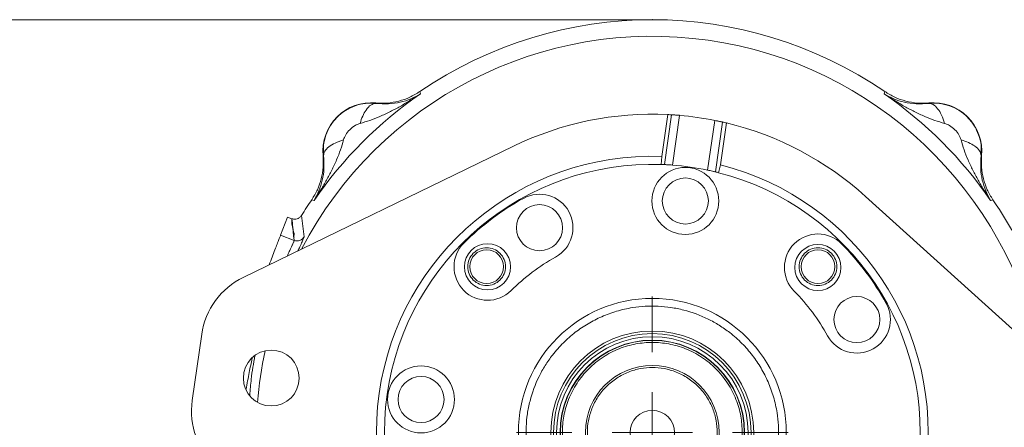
# Model space of a CAD drawing. Header units: inches. Extents: x 0.3 to 33.9, y 0.2 to 21.7.
# Tile 19 of 22: x 20.3 to 27.7, y 11 to 14. Entities that reach past the tile are written whole.
import ezdxf

# ---------------------------------------------------------------- set-up
doc = ezdxf.new("R2010")
doc.units = ezdxf.units.IN
doc.header["$MEASUREMENT"] = 0
doc.header["$PDSIZE"] = -1
doc.layers.add('SLD-0', color=7, linetype='Continuous', lineweight=15)
doc.styles.add('SLDTEXTSTYLE0', font='TXT', dxfattribs={"width": 0.75})
doc.dimstyles.new('SLDDIMSTYLE0', dxfattribs={"dimtxt": 0.25, "dimasz": 0.13, "dimexe": 0, "dimexo": 0.0625, "dimgap": 0.0625, "dimtad": 0, "dimtih": 1, "dimtoh": 1, "dimdec": 4, "dimrnd": 1e-09, "dimzin": 12, "dimdsep": 46, "dimtxsty": 'SLDTEXTSTYLE0', "dimsah": 1, "dimcen": 0.09, "dimadec": 0, "dimazin": 3, "dimtfac": 1, "dimtdec": 4, "dimtofl": 0, "dimtmove": 0, "dimatfit": 3, "dimfxl": 1, "dimfrac": 2, "dimtolj": 1, "dimtzin": 12, "dimarcsym": 0})
doc.dimstyles.new('SLDDIMSTYLE1', dxfattribs={"dimtxt": 0.25, "dimasz": 0.13, "dimexe": 0, "dimexo": 0.0625, "dimgap": 0.0625, "dimtad": 0, "dimtih": 1, "dimtoh": 1, "dimdec": 4, "dimrnd": 1e-09, "dimzin": 4, "dimdsep": 46, "dimtxsty": 'SLDTEXTSTYLE0', "dimsah": 1, "dimcen": 0.09, "dimadec": 0, "dimazin": 1, "dimtfac": 1, "dimtdec": 4, "dimtofl": 0, "dimtmove": 0, "dimatfit": 3, "dimfxl": 1, "dimfrac": 2, "dimtolj": 1, "dimtzin": 12, "dimarcsym": 0})

# ---------------------------------------------------------------- blocks, each defined once
blk = doc.blocks.new('*D10')
at = {"layer": 'SLD-0'}
for p, q in [((25.003, 14.0358), (16.6074, 14.0358)), ((16.7324, 14.0358), (16.7324, 10.1743)), ((16.2533, 9.8003), (16.2025, 9.8003)), ((16.2025, 9.8003), (16.2025, 9.4034)), ((17.2115, 9.8003), (17.2623, 9.8003)), ((17.2623, 9.8003), (17.2623, 9.4034)), ((16.2025, 9.4034), (16.2533, 9.4034)), ((16.7324, 5.4912), (16.7324, 9.3526)), ((17.2623, 9.4034), (17.2115, 9.4034)), ((23.753, 5.4912), (16.6074, 5.4912))]:
    blk.add_line(p, q, dxfattribs=at)
for points in [[(16.7324, 14.0358), (16.7124, 13.9058), (16.7524, 13.9058)], [(16.7324, 5.4912), (16.7524, 5.6212), (16.7124, 5.6212)]]:
    blk.add_solid(points, dxfattribs=at)
at = {"layer": 'SLD-0', "char_height": 0.25, "attachment_point": 1, "style": 'SLDTEXTSTYLE0'}
for s, insert in [('8.54', (16.3076, 10.1733, 0.0039)), ('217.0', (16.3168, 9.7257, 0.0039))]:
    blk.add_mtext(s, dxfattribs=dict(at, insert=insert))
blk = doc.blocks.new('*D11')
at = {"layer": 'SLD-0'}
for p, q in [((25.003, 14.0358), (18.4972, 14.0358)), ((18.6222, 14.0358), (18.6222, 10.7943)), ((18.1431, 10.4203), (18.0923, 10.4203)), ((18.0923, 10.4203), (18.0923, 10.0234)), ((19.1013, 10.4203), (19.1521, 10.4203)), ((19.1521, 10.4203), (19.1521, 10.0234)), ((18.0923, 10.0234), (18.1431, 10.0234)), ((19.1521, 10.0234), (19.1013, 10.0234)), ((18.6222, 6.7312), (18.6222, 9.9726)), ((21.9421, 6.7312), (18.4972, 6.7312))]:
    blk.add_line(p, q, dxfattribs=at)
for points in [[(18.6222, 14.0358), (18.6022, 13.9058), (18.6422, 13.9058)], [(18.6222, 6.7312), (18.6422, 6.8612), (18.6022, 6.8612)]]:
    blk.add_solid(points, dxfattribs=at)
at = {"layer": 'SLD-0', "char_height": 0.25, "attachment_point": 1, "style": 'SLDTEXTSTYLE0'}
for s, insert in [('7.30', (18.1974, 10.7933, 0.0039)), ('185.5', (18.2066, 10.3457, 0.0039))]:
    blk.add_mtext(s, dxfattribs=dict(at, insert=insert))
blk = doc.blocks.new('SW_CENTERMARKSYMBOL_1')
at = {"layer": 'SLD-0', "color": 0}
for p, q in [((0, 0.6), (0, 1.01375)), ((0, 0), (0, 0.3)), ((-0.6, 0), (-1.01375, 0)), ((0, 0), (-0.3, 0)), ((0, 0), (0, -0.3)), ((0, 0), (0.3, 0)), ((0.6, 0), (1.01375, 0)), ((0, -0.6), (0, -1.01375))]:
    blk.add_line(p, q, dxfattribs=at)

msp = doc.modelspace()

# ---------------------------------------------------------------- linework, layer by layer
at = {"color": 7, "linetype": 'Continuous', "lineweight": 15}
for p, q in [((23.31665, 13.49966), (23.31933, 13.49092)), ((23.31933, 13.49092), (23.3219, 13.48247)), ((26.78415, 13.48247), (26.78673, 13.49092)), ((26.78673, 13.49092), (26.7894, 13.49966)), ((22.98775, 13.41492), (22.98793, 13.41174)), ((27.11812, 13.41174), (27.1183, 13.41492)), ((25.16806, 13.32798), (25.12346, 13.01556)), ((25.14417, 12.95469), (25.19724, 13.32638)), ((25.19724, 13.32638), (25.25699, 13.32199)), ((25.20403, 12.95106), (25.25699, 13.32199)), ((25.46641, 12.9136), (25.51937, 13.28453)), ((25.51937, 13.28453), (25.57796, 13.27203)), ((25.57796, 13.27203), (25.52489, 12.90033)), ((25.56181, 12.95298), (25.60642, 13.2654)), ((21.99782, 12.11345), (24.0165, 13.09264)), ((22.59706, 13.02086), (22.59388, 13.02104)), ((27.51218, 13.02104), (27.509, 13.02086)), ((25.1202, 12.95564), (25.12346, 13.01556)), ((25.56181, 12.95298), (25.54817, 12.89454)), ((22.51788, 12.68947), (22.50913, 12.69214)), ((22.52632, 12.68689), (22.51788, 12.68947)), ((26.64611, 12.71722), (28.31013, 11.21225)), ((27.58818, 12.68947), (27.57973, 12.68689)), ((27.59692, 12.69214), (27.58818, 12.68947)), ((22.27625, 12.42815), (22.32827, 12.56367)), ((22.32827, 12.56367), (22.36083, 12.55117)), ((22.37772, 12.3892), (22.36092, 12.55114)), ((22.43338, 12.5756), (22.45148, 12.41579)), ((22.27625, 12.42815), (22.37772, 12.3892)), ((21.61717, 11.19377), (21.68784, 11.68875))]:
    msp.add_line(p, q, dxfattribs=at)
for centre, radius in [((25.29966, 12.68325), 0.25), ((25.29966, 12.68325), 0.172), ((24.21037, 12.48382), 0.172), ((23.82182, 12.19236), 0.172), ((26.28962, 12.18697), 0.172), ((23.81559, 12.1932), 0.126), ((26.29046, 12.1932), 0.126), ((25.05303, 10.95577), 1.0005), ((26.58108, 11.79842), 0.172), ((25.05303, 10.95577), 0.75741), ((25.05303, 10.95577), 0.73777), ((25.05303, 10.95577), 0.71479), ((25.05303, 10.95577), 0.68898), ((25.05303, 10.95577), 0.687), ((22.20689, 11.36211), 0.2085), ((23.32554, 11.2024), 0.25), ((25.05303, 10.95577), 0.5), ((23.32554, 11.2024), 0.172), ((25.05303, 10.95577), 0.166)]:
    msp.add_circle(centre, radius, dxfattribs=at)
for centre, radius, start, end in [((25.05303, 10.95577), 3.08, 55.683879, 124.316121), ((25.05303, 10.95577), 3.06284, 124.416287, 145.583713), ((25.05303, 10.95577), 3.06284, 34.416287, 55.583713), ((22.95363, 13.05517), 0.36137, 84.581053, 185.418947), ((27.15243, 13.05517), 0.36137, 354.581053, 95.418947), ((25.05303, 10.95577), 2.375, 87.223805, 115.876378), ((25.05303, 10.95577), 2.375, 86.518855, 87.223805), ((25.05303, 10.95577), 2.375, 78.676172, 85.073469), ((25.05303, 10.95577), 2.375, 76.525836, 77.230786), ((25.05303, 10.95577), 2.375, 47.873262, 76.525836), ((25.05303, 10.95577), 2.061, 88.04169, 255.707951), ((25.05303, 10.95577), 2.001, 88.07614, 255.673501), ((25.05303, 10.95577), 2.061, 268.04169, 75.707951), ((25.05303, 10.95577), 2.001, 87.389332, 88.07614), ((25.05303, 10.95577), 2.001, 78.077516, 85.672125), ((25.05303, 10.95577), 2.001, 268.07614, 75.673501), ((25.05303, 10.95577), 2.001, 75.673501, 76.360309), ((24.21037, 12.48382), 0.25, 298.87482, 118.87482), ((25.05303, 10.95577), 3.08, 145.683879, 148.269307), ((25.05303, 10.95577), 1.995, 118.87482, 134.87482), ((25.05303, 10.95577), 3.08, 8.326384, 34.316121), ((26.28962, 12.18697), 0.25, 44.87482, 224.87482), ((23.82182, 12.19236), 0.25, 134.87482, 314.87482), ((25.05303, 10.95577), 1.995, 28.87482, 44.87482), ((25.05303, 10.95577), 1.495, 118.87482, 134.87482), ((22.24222, 11.6096), 0.56, 115.876378, 171.87482), ((25.05303, 10.95577), 1.495, 28.87482, 44.87482), ((26.58108, 11.79842), 0.25, 208.87482, 28.87482), ((22.17155, 11.11462), 0.56, 171.87482, 227.873262)]:
    msp.add_arc(centre, radius, start, end, dxfattribs=at)
at = {"color": 8, "linetype": 'Continuous', "lineweight": 15}
for start, end in [(11.325694, 152.423947), (168.101039, 175.648601)]:
    msp.add_arc((25.05303, 10.95577), 2.95632, start, end, dxfattribs=at)
at = {"color": 7, "linetype": 'Continuous', "lineweight": 15}
for points, knots in [([(22.86997, 13.26239), (22.89454, 13.26928), (22.94545, 13.28355), (23.02063, 13.31397), (23.096, 13.34936), (23.16966, 13.38877), (23.24496, 13.43261), (23.29484, 13.46494), (23.3219, 13.48247)], [0, 0, 0, 0, 0.1486331, 0.3078874, 0.4785516, 0.6434186, 0.806588, 1, 1, 1, 1]), ([(23.31665, 13.49966), (23.29197, 13.48457), (23.24262, 13.45439), (23.16017, 13.42637), (23.07443, 13.41106), (23.01665, 13.41363), (22.98775, 13.41492)], [0, 0, 0, 0, 0.2500135, 0.5000087, 0.7499996, 1, 1, 1, 1]), ([(22.98793, 13.41174), (23.02026, 13.40958), (23.0863, 13.40516), (23.17191, 13.41924), (23.25169, 13.44356), (23.29843, 13.46946), (23.3219, 13.48247)], [0, 0, 0, 0, 0.2382183, 0.4864886, 0.7420458, 1, 1, 1, 1]), ([(26.78415, 13.48247), (26.80763, 13.46946), (26.85436, 13.44356), (26.93415, 13.41924), (27.01975, 13.40516), (27.08579, 13.40958), (27.11812, 13.41174)], [0, 0, 0, 0, 0.25795424, 0.51351135, 0.76178167, 1, 1, 1, 1]), ([(26.78415, 13.48247), (26.81121, 13.46494), (26.86109, 13.43261), (26.93639, 13.38877), (27.01006, 13.34936), (27.08542, 13.31397), (27.1606, 13.28355), (27.21151, 13.26928), (27.23609, 13.26239)], [0, 0, 0, 0, 0.1934098, 0.3565783, 0.5214484, 0.6921096, 0.8513657, 1, 1, 1, 1]), ([(27.1183, 13.41492), (27.08941, 13.41363), (27.03162, 13.41106), (26.94589, 13.42637), (26.86343, 13.45439), (26.81408, 13.48457), (26.7894, 13.49966)], [0, 0, 0, 0, 0.2500004, 0.4999912, 0.7499864, 1, 1, 1, 1]), ([(22.59706, 13.02086), (22.59606, 13.0462), (22.59402, 13.09764), (22.61234, 13.17463), (22.64681, 13.24743), (22.69757, 13.31119), (22.7612, 13.36183), (22.8335, 13.3962), (22.91053, 13.41473), (22.96224, 13.41273), (22.98793, 13.41174)], [0, 0, 0, 0, 0.1208069, 0.2452909, 0.3717472, 0.5003162, 0.6278142, 0.7534994, 0.8775117, 1, 1, 1, 1]), ([(22.98793, 13.41174), (22.97541, 13.40943), (22.95038, 13.40483), (22.9163, 13.36785), (22.88875, 13.31923), (22.87623, 13.28134), (22.86997, 13.26239)], [0, 0, 0, 0, 0.279863, 0.5595238, 0.7797428, 1, 1, 1, 1]), ([(27.11812, 13.41174), (27.14446, 13.41272), (27.19703, 13.41468), (27.27462, 13.39548), (27.34619, 13.36092), (27.40838, 13.31112), (27.45818, 13.24893), (27.49274, 13.17736), (27.51194, 13.09977), (27.50998, 13.0472), (27.509, 13.02086)], [0, 0, 0, 0, 0.1254962, 0.2505676, 0.3753551, 0.5000003, 0.6246455, 0.7494328, 0.8745041, 1, 1, 1, 1]), ([(27.2361, 13.26241), (27.22889, 13.28387), (27.21447, 13.32677), (27.18464, 13.37474), (27.15155, 13.40643), (27.12926, 13.41), (27.11812, 13.41179)], [0, 0, 0, 0, 0.2502104, 0.5002053, 0.7500852, 1, 1, 1, 1]), ([(25.19724, 13.32638), (25.19848, 13.32631), (25.20098, 13.32616), (25.21282, 13.3254), (25.22913, 13.32425), (25.24486, 13.32303), (25.25428, 13.32222), (25.25699, 13.32199)], [0, 0, 0, 0, 0.2266707, 0.4533245, 0.6804245, 0.9081121, 1, 1, 1, 1]), ([(22.7464, 13.13883), (22.75119, 13.15158), (22.7617, 13.17959), (22.79251, 13.21632), (22.82918, 13.24723), (22.85722, 13.25765), (22.86997, 13.26239)], [0, 0, 0, 0, 0.2276926, 0.4999821, 0.7726415, 1, 1, 1, 1]), ([(25.51937, 13.28453), (25.526, 13.28319), (25.53927, 13.28049), (25.55691, 13.27672), (25.57022, 13.27378), (25.57647, 13.27237), (25.57763, 13.2721), (25.57796, 13.27203)], [0, 0, 0, 0, 0.2278435, 0.4556846, 0.6835238, 0.9109292, 1, 1, 1, 1]), ([(27.23609, 13.26239), (27.24884, 13.25761), (27.27685, 13.24709), (27.31358, 13.21628), (27.34449, 13.17962), (27.35491, 13.15158), (27.35965, 13.13883)], [0, 0, 0, 0, 0.2276926, 0.4999821, 0.7726415, 1, 1, 1, 1]), ([(22.52632, 12.68689), (22.54386, 12.71395), (22.57618, 12.76383), (22.62003, 12.83913), (22.65943, 12.9128), (22.69482, 12.98816), (22.72524, 13.06334), (22.73951, 13.11425), (22.7464, 13.13883)], [0, 0, 0, 0, 0.1934098, 0.3565783, 0.5214484, 0.6921096, 0.8513657, 1, 1, 1, 1]), ([(22.74638, 13.13884), (22.72492, 13.13163), (22.68202, 13.11721), (22.63405, 13.08738), (22.60236, 13.05429), (22.59879, 13.032), (22.59701, 13.02086)], [0, 0, 0, 0, 0.2502104, 0.5002053, 0.7500852, 1, 1, 1, 1]), ([(27.509, 13.02086), (27.50669, 13.03339), (27.50209, 13.05842), (27.46511, 13.0925), (27.41649, 13.12005), (27.3786, 13.13257), (27.35965, 13.13883)], [0, 0, 0, 0, 0.27986302, 0.55952379, 0.77974282, 1, 1, 1, 1]), ([(27.35965, 13.13883), (27.36654, 13.11425), (27.38081, 13.06334), (27.41123, 12.98816), (27.44662, 12.9128), (27.48603, 12.83913), (27.52987, 12.76383), (27.5622, 12.71395), (27.57973, 12.68689)], [0, 0, 0, 0, 0.1486331, 0.3078874, 0.4785516, 0.6434186, 0.806588, 1, 1, 1, 1]), ([(22.59388, 13.02104), (22.59516, 12.99215), (22.59773, 12.93436), (22.58243, 12.84863), (22.5544, 12.76617), (22.52422, 12.71682), (22.50913, 12.69214)], [0, 0, 0, 0, 0.2500004, 0.4999912, 0.7499864, 1, 1, 1, 1]), ([(22.52632, 12.68689), (22.53933, 12.71037), (22.56523, 12.7571), (22.58956, 12.83689), (22.60363, 12.92249), (22.59922, 12.98853), (22.59706, 13.02086)], [0, 0, 0, 0, 0.2579542, 0.5135113, 0.7617817, 1, 1, 1, 1]), ([(27.509, 13.02086), (27.50683, 12.98853), (27.50242, 12.92249), (27.5165, 12.83689), (27.54082, 12.7571), (27.56672, 12.71037), (27.57973, 12.68689)], [0, 0, 0, 0, 0.2382183, 0.4864886, 0.7420458, 1, 1, 1, 1]), ([(27.59692, 12.69214), (27.58183, 12.71682), (27.55165, 12.76617), (27.52363, 12.84863), (27.50832, 12.93436), (27.51089, 12.99215), (27.51218, 13.02104)], [0, 0, 0, 0, 0.2500135, 0.5000087, 0.7499996, 1, 1, 1, 1]), ([(25.20403, 12.95106), (25.19727, 12.95155), (25.18375, 12.95253), (25.16572, 12.95361), (25.15209, 12.95432), (25.14569, 12.95462), (25.1445, 12.95467), (25.14417, 12.95469)], [0, 0, 0, 0, 0.2280551, 0.4561071, 0.6841564, 0.9115931, 1, 1, 1, 1]), ([(25.52489, 12.90033), (25.52368, 12.90063), (25.52125, 12.90122), (25.50971, 12.90397), (25.49378, 12.90765), (25.47835, 12.91106), (25.46908, 12.91303), (25.46641, 12.9136)], [0, 0, 0, 0, 0.226402, 0.4527802, 0.6797865, 0.9076213, 1, 1, 1, 1]), ([(22.36092, 12.55114), (22.36066, 12.52434), (22.36027, 12.48259), (22.38419, 12.42861), (22.37011, 12.41551), (22.37834, 12.40875), (22.37541, 12.40909), (22.37539, 12.40909)], [0, 0, 0, 0, 0.5914619, 0.9216672, 0.9824671, 0.9998871, 1, 1, 1, 1]), ([(22.36092, 12.55114), (22.36157, 12.5509), (22.36353, 12.55018), (22.37014, 12.54819), (22.38323, 12.54636), (22.40214, 12.54924), (22.42088, 12.5593), (22.42931, 12.5703), (22.43338, 12.5756)], [0, 0, 0, 0, 0.02541921, 0.07573827, 0.25078026, 0.50073895, 0.75905637, 1, 1, 1, 1]), ([(22.36092, 12.55114), (22.36102, 12.54997), (22.36181, 12.54075), (22.36411, 12.51555), (22.3679, 12.4771), (22.37195, 12.43946), (22.37443, 12.41709), (22.3754, 12.409), (22.37552, 12.40805), (22.37554, 12.40788), (22.37555, 12.4078), (22.37556, 12.40779), (22.37556, 12.40778), (22.37556, 12.40778), (22.37556, 12.40778), (22.37556, 12.40778), (22.37556, 12.40778), (22.37556, 12.40778), (22.37556, 12.40778), (22.37556, 12.40779), (22.37556, 12.4078), (22.37556, 12.40782), (22.37556, 12.40783), (22.37553, 12.40821), (22.37542, 12.40936), (22.3752, 12.4117), (22.37482, 12.41544), (22.37014, 12.46203), (22.36544, 12.50747), (22.36092, 12.55114)], [0, 0, 0, 0, 0.0123698, 0.0969849, 0.2649116, 0.415172, 0.4899349, 0.4982377, 0.4992368, 0.4998227, 0.499962, 0.4999934, 0.4999972, 0.4999995, 0.5, 0.5000002, 0.5000003, 0.5000004, 0.5000011, 0.5000077, 0.5000659, 0.5001366, 0.5001815, 0.5002328, 0.5041814, 0.5121808, 0.5247922, 0.5433328, 1, 1, 1, 1]), ([(22.19151, 12.20741), (22.19907, 12.22708), (22.21444, 12.26714), (22.23453, 12.31947), (22.25164, 12.36404), (22.26461, 12.39783), (22.27348, 12.42093), (22.27533, 12.42574), (22.27625, 12.42815)], [0, 0, 0, 0, 0.1618261, 0.3294609, 0.4970956, 0.6647304, 0.8323652, 1, 1, 1, 1]), ([(22.37772, 12.3892), (22.38464, 12.38737), (22.39848, 12.38371), (22.41995, 12.3877), (22.43902, 12.39832), (22.44733, 12.40996), (22.45148, 12.41579)], [0, 0, 0, 0, 0.2501214, 0.5, 0.7498786, 1, 1, 1, 1]), ([(22.45148, 12.41579), (22.45095, 12.41289), (22.44988, 12.40706), (22.43836, 12.38047), (22.42406, 12.34939), (22.41133, 12.32202), (22.40654, 12.31171)], [0, 0, 0, 0, 0.2749786, 0.5537059, 0.8319579, 1, 1, 1, 1]), ([(24.57295, 11.76771), (24.60664, 11.78606), (24.67508, 11.82333), (24.78709, 11.86325), (24.89644, 11.88808), (25.00016, 11.89916), (25.09626, 11.89966), (25.1926, 11.89035), (25.31982, 11.86456), (25.44178, 11.81941), (25.55399, 11.75691), (25.63951, 11.69719), (25.72354, 11.62284), (25.80173, 11.53346), (25.86698, 11.43703), (25.92003, 11.33338), (25.96067, 11.22179), (25.98531, 11.11233), (25.99642, 11.00864), (25.99692, 10.91253), (25.98761, 10.81619), (25.96182, 10.68897), (25.91667, 10.56702), (25.85417, 10.45481), (25.79445, 10.36929), (25.7201, 10.28525), (25.63072, 10.20706), (25.53429, 10.14181), (25.43064, 10.08876), (25.31905, 10.04813), (25.20959, 10.02348), (25.10589, 10.01237), (25.00979, 10.01188), (24.91345, 10.02119), (24.78623, 10.04697), (24.66428, 10.09212), (24.55207, 10.15463), (24.46655, 10.21435), (24.38251, 10.28869), (24.30432, 10.37807), (24.23907, 10.4745), (24.18602, 10.57815), (24.14539, 10.68974), (24.12074, 10.7992), (24.10963, 10.9029), (24.10914, 10.999), (24.11845, 11.09534), (24.14423, 11.22256), (24.18938, 11.34452), (24.25189, 11.45672), (24.31159, 11.54228), (24.38604, 11.62612), (24.475, 11.70503), (24.54063, 11.74703), (24.57295, 11.76771)], [0, 0, 0, 0, 0.0194101, 0.0394252, 0.0599984, 0.0760849, 0.0921679, 0.1085968, 0.125022, 0.1578321, 0.1739186, 0.1900016, 0.2105779, 0.2305907, 0.25, 0.2694124, 0.2894252, 0.3099984, 0.3260849, 0.3421679, 0.3585968, 0.375022, 0.4078321, 0.4239186, 0.4400016, 0.4605779, 0.4805907, 0.5, 0.5194124, 0.5394252, 0.5599984, 0.5760849, 0.5921679, 0.6085968, 0.625022, 0.6578321, 0.6739186, 0.6900016, 0.7105779, 0.7305907, 0.75, 0.7694124, 0.7894252, 0.8099984, 0.8260849, 0.8421679, 0.8585968, 0.875022, 0.9078321, 0.9239186, 0.9400016, 0.9605779, 0.9805884, 1, 1, 1, 1]), ([(25.72503, 10.95577), (25.72285, 10.99675), (25.71836, 11.08118), (25.68097, 11.20642), (25.61897, 11.32686), (25.53158, 11.43432), (25.44171, 11.50731), (25.36268, 11.55347), (25.2819, 11.59026), (25.17843, 11.62003), (25.05303, 11.63152), (24.92761, 11.62002), (24.80237, 11.58402), (24.68193, 11.52162), (24.57447, 11.43435), (24.50148, 11.34445), (24.45532, 11.26542), (24.41853, 11.18464), (24.38876, 11.08117), (24.37727, 10.95577), (24.38877, 10.83035), (24.42478, 10.70511), (24.48717, 10.58467), (24.57445, 10.47721), (24.66434, 10.40422), (24.74337, 10.35806), (24.82415, 10.32127), (24.92762, 10.2915), (25.05302, 10.28001), (25.17844, 10.29151), (25.30368, 10.32752), (25.42412, 10.38991), (25.53159, 10.47719), (25.60456, 10.56708), (25.65076, 10.64611), (25.68737, 10.72689), (25.71839, 10.83036), (25.72286, 10.91478), (25.72503, 10.95577)], [0, 0, 0, 0, 0.0291242, 0.0599929, 0.092145, 0.1249794, 0.1578137, 0.1739079, 0.1900071, 0.2208758, 0.25, 0.2791242, 0.3099929, 0.342145, 0.3749794, 0.4078137, 0.4239079, 0.4400071, 0.4708758, 0.5, 0.5291242, 0.5599929, 0.592145, 0.6249794, 0.6578137, 0.6739079, 0.6900071, 0.7208758, 0.75, 0.7791242, 0.8099929, 0.842145, 0.8749794, 0.9078137, 0.9239079, 0.9400071, 0.9708758, 1, 1, 1, 1]), ([(25.53803, 10.95577), (25.53645, 10.98535), (25.53321, 11.04628), (25.50623, 11.13667), (25.46148, 11.22359), (25.3984, 11.30116), (25.32086, 11.36416), (25.23393, 11.40919), (25.14354, 11.43518), (25.05303, 11.44348), (24.96251, 11.43518), (24.87212, 11.40919), (24.7852, 11.36416), (24.70764, 11.30116), (24.64463, 11.22359), (24.5996, 11.13667), (24.57362, 11.04628), (24.56531, 10.95577), (24.57362, 10.86525), (24.5996, 10.77486), (24.64463, 10.68794), (24.70764, 10.61038), (24.7852, 10.54737), (24.87212, 10.50234), (24.96251, 10.47636), (25.05303, 10.46805), (25.14354, 10.47636), (25.23393, 10.50234), (25.32086, 10.54737), (25.3984, 10.61038), (25.46148, 10.68794), (25.50623, 10.77486), (25.53321, 10.86525), (25.53645, 10.92619), (25.53803, 10.95577)], [0, 0, 0, 0, 0.029129, 0.0600028, 0.0921602, 0.125, 0.1578398, 0.1899972, 0.220871, 0.25, 0.279129, 0.3100028, 0.3421602, 0.375, 0.4078398, 0.4399972, 0.470871, 0.5, 0.529129, 0.5600028, 0.5921602, 0.625, 0.6578398, 0.6899972, 0.720871, 0.75, 0.779129, 0.8100028, 0.8421602, 0.875, 0.9078398, 0.9399972, 0.970871, 1, 1, 1, 1])]:
    msp.add_open_spline(points, degree=3, knots=knots, dxfattribs=at)
at = {"color": 8, "linetype": 'Continuous', "lineweight": 15}
for points, knots in [([(22.32523, 12.27227), (22.3267, 12.27541), (22.33384, 12.29071), (22.34436, 12.31249), (22.35646, 12.33791), (22.36765, 12.36182), (22.37647, 12.3817), (22.37732, 12.38677), (22.37772, 12.3892)], [0, 0, 0, 0, 0.0442019, 0.2152653, 0.3659859, 0.5224149, 0.7715044, 1, 1, 1, 1]), ([(22.01957, 11.27851), (22.02667, 11.32058), (22.0398, 11.39833), (22.05716, 11.47475), (22.06512, 11.50982)], [0, 0, 0, 0, 0.5411428, 1, 1, 1, 1]), ([(22.08503, 11.53114), (22.07454, 11.47193), (22.05725, 11.3744), (22.04978, 11.27397), (22.04684, 11.2345)], [0, 0, 0, 0, 0.60699129, 1, 1, 1, 1])]:
    msp.add_open_spline(points, degree=3, knots=knots, dxfattribs=at)
at = {"color": 7, "linetype": 'Continuous', "lineweight": 15}
for points in [[(23.67459, 12.1932), (23.67671, 12.17475), (23.68095, 12.13784), (23.71356, 12.09091), (23.76016, 12.05955), (23.81561, 12.04853), (23.87095, 12.05955), (23.91789, 12.09091), (23.94925, 12.13784), (23.96026, 12.1932), (23.94925, 12.24857), (23.91789, 12.2955), (23.87095, 12.32686), (23.81561, 12.33787), (23.76016, 12.32686), (23.71356, 12.2955), (23.68095, 12.24857), (23.67671, 12.21166), (23.67459, 12.1932)], [(26.29046, 12.3342), (26.27201, 12.33208), (26.2351, 12.32785), (26.18817, 12.29524), (26.1568, 12.24864), (26.14579, 12.19318), (26.1568, 12.13785), (26.18817, 12.0909), (26.2351, 12.05955), (26.29046, 12.04853), (26.34583, 12.05955), (26.39276, 12.0909), (26.42412, 12.13785), (26.43513, 12.19318), (26.42412, 12.24864), (26.39276, 12.29524), (26.34583, 12.32785), (26.30892, 12.33208), (26.29046, 12.3342)]]:
    msp.add_open_spline(points, degree=3, dxfattribs=at)
at = {"layer": 'SLD-0'}
msp.add_point((25.05303, 14.03577), dxfattribs=at)

# ---------------------------------------------------------------- block references
msp.add_blockref('SW_CENTERMARKSYMBOL_1', (25.05303, 10.95577), dxfattribs=at)

# ---------------------------------------------------------------- dimensions: what is measured, and where the dimension line sits
for base, p2, dimstyle, picture, middle in [((16.73242, 5.49117), (23.80303, 5.49117), 'SLDDIMSTYLE0', '*D10', (16.73242, 9.76347)), ((18.62219, 6.73117), (21.99211, 6.73117), 'SLDDIMSTYLE1', '*D11', (18.62219, 10.38347))]:
    dim = msp.add_linear_dim(base=base, p1=(25.05303, 14.03577), p2=p2, angle=90, dimstyle=dimstyle, dxfattribs=at)
    dim.commit()
    dim.dimension.update_dxf_attribs({"geometry": picture, "text_midpoint": middle, "dimtype": 160})

doc.saveas('drawing.dxf')
